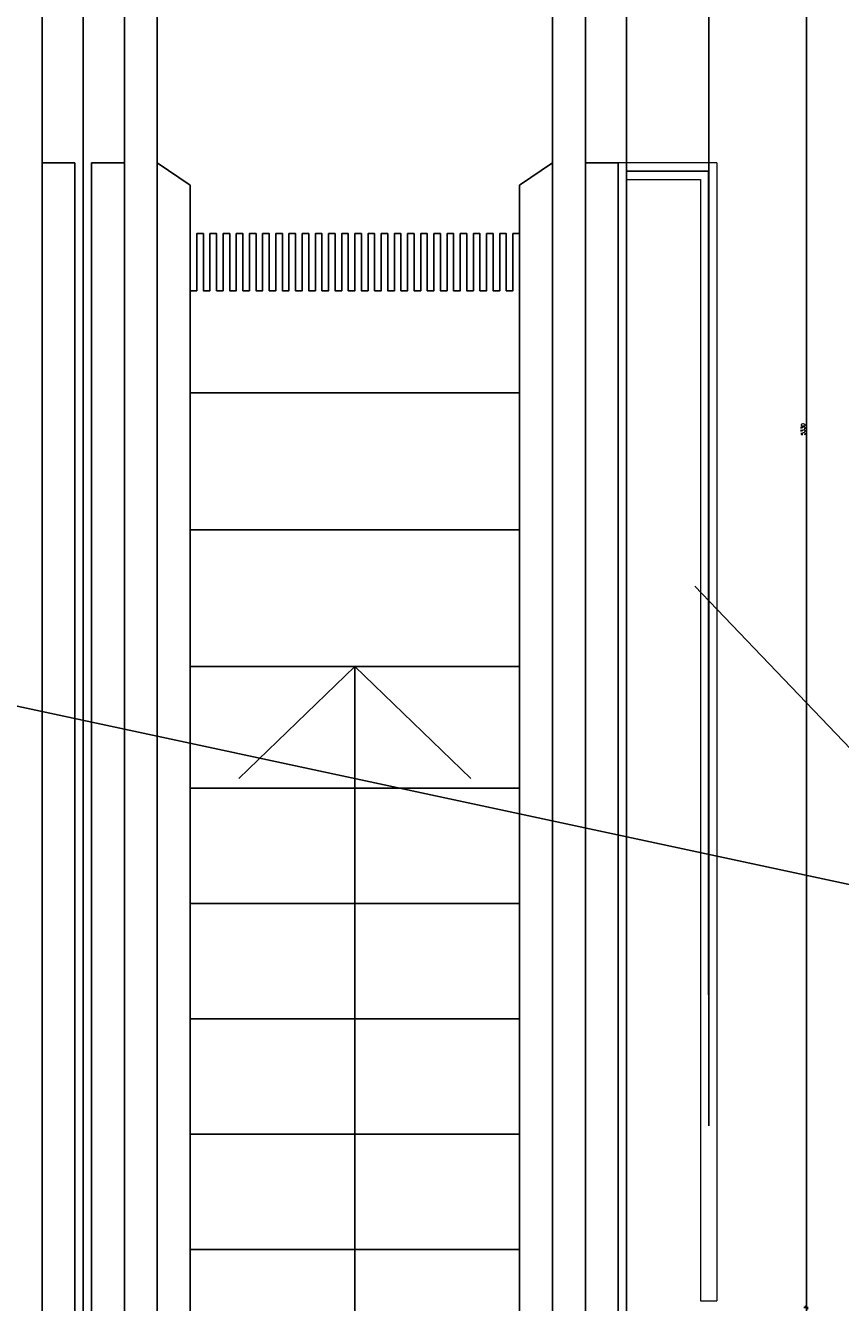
# Model space of a CAD drawing. Header units: centimetres. Extents: x -228435 to 111511, y -89367 to 428125.
# Tile 86 of 216: x -16715 to -14240, y 47265 to 51140. Entities that reach past the tile are written whole.
import ezdxf
from ezdxf.xclip import XClip

# ---------------------------------------------------------------- set-up
doc = ezdxf.new("R2010")
doc.units = ezdxf.units.CM
doc.header["$LTSCALE"] = 50
doc.header["$XCLIPFRAME"] = 0
doc.header["$PDMODE"] = 35
doc.header["$PDSIZE"] = 0.1
doc.linetypes.add('Balustrady$0$DASHED', pattern=[0.75, 0.5, -0.25])
doc.linetypes.add('DASHDOT2', pattern=[12.7, 6.35, -3.175, 0, -3.175])
doc.layers.get('0').update_dxf_attribs({"color": 8})
doc.layers.get('DEFPOINTS').update_dxf_attribs({"color": 8})
for name, color, linetype in [('ARCH_INFO_OPISY', 8, 'Continuous'), ('ARCH_INFO_OSIE_IST', 8, 'DASHDOT2'), ('ARCH_INFO_SCHODY_IST', 8, 'Continuous'), ('ARCH_SCHODY_IST', 8, 'Continuous'), ('ARCH_STROP', 8, 'Continuous'), ('ARCH_WIDOK_INNE_IST', 8, 'Continuous'), ('Balustrady$0$ARCH_WITRYNA', 8, 'Continuous'), ('Osie rzutów$0$ARCH_INFO_OSIE_OPISY_IST', 8, 'Continuous'), ('RYSUNKOWE_XREF', 8, 'Continuous')]:
    doc.layers.add(name, color=color, linetype=linetype)
doc.layers.add('Kondygnacja +0$0$ARCH_WIDOK', color=8, linetype='Continuous', lineweight=13)
doc.layers.add('Kondygnacja -1$0$ARCH_INFO_WYMIARY', color=8, linetype='Continuous', lineweight=9)
doc.styles.add('Kondygnacja -1$0$Romans', font='Romans.shx', dxfattribs={"width": 0.7})
doc.dimstyles.new('Kondygnacja -1$0$Wymiary 1-100', dxfattribs={"dimtxt": 12, "dimasz": 10, "dimexe": 5, "dimexo": 0, "dimgap": 4, "dimtad": 1, "dimrnd": 0.5, "dimzin": 12, "dimdsep": 46, "dimtxsty": 'Kondygnacja -1$0$Romans', "dimblk": 'Kondygnacja -1$0$_Oblique', "dimcen": 10, "dimdle": 10, "dimclrt": 55, "dimazin": 0, "dimtfac": 1, "dimtmove": 1, "dimatfit": 3, "dimfxl": 0, "dimtolj": 1, "dimtzin": 0, "dimarcsym": 0})

# ---------------------------------------------------------------- blocks, each defined once
blk = doc.blocks.new('Osie rzutów')
at = {"layer": 'ARCH_INFO_OSIE_IST', "ltscale": 10}
blk.add_line((10460, 12510), (10460, 4623.26), dxfattribs=at)
blk = doc.blocks.new('A$C6FDA0163')
at = {"layer": 'ARCH_INFO_OSIE_IST', "ltscale": 2}
blk.add_line((189.97, 96.08), (189.97, -1924.11), dxfattribs=at)
at = {"layer": 'ARCH_INFO_SCHODY_IST', "elevation": 0}
for points in [[(82.5, -1155.28), (82.5, -399.58), (47.29, -433.51)], [(82.5, -855.03), (82.5, -399.58), (117.71, -433.51)]]:
    blk.add_lwpolyline(points, dxfattribs=at)
at = {"layer": 'ARCH_SCHODY_IST'}
for p, q in [((-12.5, -185.96), (-12.5, -1172.05)), ((12.5, -185.96), (12.5, -1138.51)), ((22.5, -185.96), (22.5, -1140.9)), ((142.5, -185.96), (142.5, -1169.65)), ((152.5, -185.96), (152.5, -1172.05)), ((-12.5, -246.72), (-2.5, -246.72)), ((-2.5, -246.72), (-2.5, -1174.45)), ((2.5, -246.72), (2.5, -1136.11)), ((12.5, -246.72), (2.5, -246.72)), ((32.5, -253.47), (22.5, -246.72)), ((132.5, -253.47), (142.5, -246.72)), ((152.5, -246.72), (162.5, -246.72)), ((162.5, -246.72), (162.5, -1174.45)), ((32.5, -253.47), (32.5, -1143.3)), ((132.5, -253.47), (132.5, -1167.26)), ((32.5, -399.52), (132.5, -399.52)), ((32.5, -436.43), (132.5, -436.43)), ((32.5, -471.44), (132.5, -471.44)), ((32.5, -506.44), (132.5, -506.44)), ((32.5, -541.44), (132.5, -541.44)), ((32.5, -576.44), (132.5, -576.44))]:
    blk.add_line(p, q, dxfattribs=at)
at = {"layer": 'ARCH_STROP'}
blk.add_lwpolyline([(-165, -117.05), (165, -117.05), (165, -1799.05), (-165, -1799.05)], close=True, dxfattribs=at)
at = {"layer": 'ARCH_WIDOK_INNE_IST'}
for p, q in [((32.5, -316.44), (132.5, -316.44)), ((32.5, -358.09), (132.5, -358.09))]:
    blk.add_line(p, q, dxfattribs=at)
at = {"layer": 'ARCH_WIDOK_INNE_IST', "elevation": 0}
blk.add_lwpolyline([(32.5, -285.52), (34.5, -285.52), (34.5, -268.14), (36.5, -268.14), (36.5, -285.52), (38.5, -285.52), (38.5, -268.14), (40.5, -268.14), (40.5, -285.52), (42.5, -285.52), (42.5, -268.14), (44.5, -268.14), (44.5, -285.52), (46.5, -285.52), (46.5, -268.14), (48.5, -268.14), (48.5, -285.52), (50.5, -285.52), (50.5, -268.14), (52.5, -268.14), (52.5, -285.52), (54.5, -285.52), (54.5, -268.14), (56.5, -268.14), (56.5, -285.52), (58.5, -285.52), (58.5, -268.14), (60.5, -268.14), (60.5, -285.52), (62.5, -285.52), (62.5, -268.14), (64.5, -268.14), (64.5, -285.52), (66.5, -285.52), (66.5, -268.14), (68.5, -268.14), (68.5, -285.52), (70.5, -285.52), (70.5, -268.14), (72.5, -268.14), (72.5, -285.52), (74.5, -285.52), (74.5, -268.14), (76.5, -268.14), (76.5, -285.52), (78.5, -285.52), (78.5, -268.14), (80.5, -268.14), (80.5, -285.52), (82.5, -285.52), (82.5, -268.14), (84.5, -268.14), (84.5, -285.52), (86.5, -285.52), (86.5, -268.14), (88.5, -268.14), (88.5, -285.52), (90.5, -285.52), (90.5, -268.14), (92.5, -268.14), (92.5, -285.52), (94.5, -285.52), (94.5, -268.14), (96.5, -268.14), (96.5, -285.52), (98.5, -285.52), (98.5, -268.14), (100.5, -268.14), (100.5, -285.52), (102.5, -285.52), (102.5, -268.14), (104.5, -268.14), (104.5, -285.52), (106.5, -285.52), (106.5, -268.14), (108.5, -268.14), (108.5, -285.52), (110.5, -285.52), (110.5, -268.14), (112.5, -268.14), (112.5, -285.52), (114.5, -285.52), (114.5, -268.14), (116.5, -268.14), (116.5, -285.52), (118.5, -285.52), (118.5, -268.14), (120.5, -268.14), (120.5, -285.52), (122.5, -285.52), (122.5, -268.14), (124.5, -268.14), (124.5, -285.52), (126.5, -285.52), (126.5, -268.14), (128.5, -268.14), (128.5, -285.52), (130.5, -285.52), (130.5, -268.14), (132.5, -268.14)], dxfattribs=at)
at = {"layer": 'Balustrady$0$ARCH_WITRYNA', "linetype": 'Balustrady$0$DASHED', "ltscale": 10, "elevation": 630}
blk.add_lwpolyline([(164.94, -249.22), (189.94, -249.22), (189.94, -592.05)], dxfattribs=at)
at = {"layer": 'Kondygnacja +0$0$ARCH_WIDOK'}
blk.add_line((187.44, -592.05, 630), (192.44, -592.05, 630), dxfattribs=at)
blk.add_lwpolyline([(162.44, -1633.55), (164.97, -1633.55), (164.97, -246.72), (162.44, -246.72)], dxfattribs=at)
at = {"layer": 'Kondygnacja +0$0$ARCH_WIDOK', "elevation": 630}
for points in [[(192.44, -246.72), (164.94, -246.72)], [(192.44, -246.72), (192.44, -592.05)], [(164.94, -251.72), (187.44, -251.72)], [(187.44, -251.72), (187.44, -592.05)]]:
    blk.add_lwpolyline(points, dxfattribs=at)
at = {"layer": 'RYSUNKOWE_XREF'}
blk.add_blockref('Osie rzutów', (-10460.03, -9819.05, -630), dxfattribs=at)
blk = doc.blocks.new('Kondygnacja -1$0$_Oblique')
at = {"color": 0, "linetype": 'ByBlock', "lineweight": -2}
blk.add_line((-0.5, -0.5), (0.5, 0.5), dxfattribs=at)
blk = doc.blocks.new('*D1092')
at = {"layer": 'DEFPOINTS', "color": 0, "lineweight": 40}
for p in [(-14431.5, 52580, 6300), (-14343.7, 52580), (-14456.1, 47250)]:
    blk.add_point(p, dxfattribs=at)
at = {"layer": 'Kondygnacja -1$0$ARCH_INFO_WYMIARY', "color": 0, "lineweight": -2}
for p, q in [((-14343.7, 47240), (-14343.7, 52590)), ((-14338.9, 52580), (-14338.7, 52580)), ((-14351.7, 47250), (-14338.7, 47250))]:
    blk.add_line(p, q, dxfattribs=at)
at = {"layer": 'Kondygnacja -1$0$ARCH_INFO_WYMIARY', "color": 0, "lineweight": -2, "xscale": 10, "yscale": 10, "zscale": 10}
for p, rotation in [((-14343.7, 52580), 90), ((-14343.7, 47250), 270)]:
    blk.add_blockref('Kondygnacja -1$0$_Oblique', p, dxfattribs=dict(at, rotation=rotation))
at = {"layer": 'Kondygnacja -1$0$ARCH_INFO_WYMIARY', "color": 55, "insert": (-14353.7, 49915), "char_height": 12, "attachment_point": 5, "rotation": 90, "style": 'Kondygnacja -1$0$Romans'}
blk.add_mtext('\\A1;5330', dxfattribs=at)

msp = doc.modelspace()

# ---------------------------------------------------------------- linework, layer by layer
at = {"layer": 'ARCH_INFO_OPISY', "elevation": 630}
msp.add_lwpolyline([(-14682.75, 49439.16667), (-13712.52489, 48426.35728), (-18442.25, 49439.16667)], dxfattribs=at)

# ---------------------------------------------------------------- block references
ref = msp.add_blockref('A$C6FDA0163', (-16540, 53190.5, 630), dxfattribs=dict(xscale=10, yscale=10, zscale=10))
XClip(ref).set_block_clipping_path([(-400.031931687, -2219.05), (399.968068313, 380.95)])
at = {"layer": 'Osie rzutów$0$ARCH_INFO_OSIE_OPISY_IST', "xscale": 10, "yscale": 10, "zscale": 10}
msp.add_blockref('Osie rzutów', (-121140, -45000, 630), dxfattribs=at)

# ---------------------------------------------------------------- dimensions: what is measured, and where the dimension line sits
at = {"layer": 'Kondygnacja -1$0$ARCH_INFO_WYMIARY'}
dim = msp.add_linear_dim(base=(-14343.69528, 52580, -5670), p1=(-14456.13863, 47250, -5670), p2=(-14431.45821, 52580, 630), angle=90, dimstyle='Kondygnacja -1$0$Wymiary 1-100', dxfattribs=at)
dim.commit()
dim.dimension.update_dxf_attribs({"geometry": '*D1092', "text_midpoint": (-14353.69528, 49915, -5670)})

doc.saveas('drawing.dxf')
